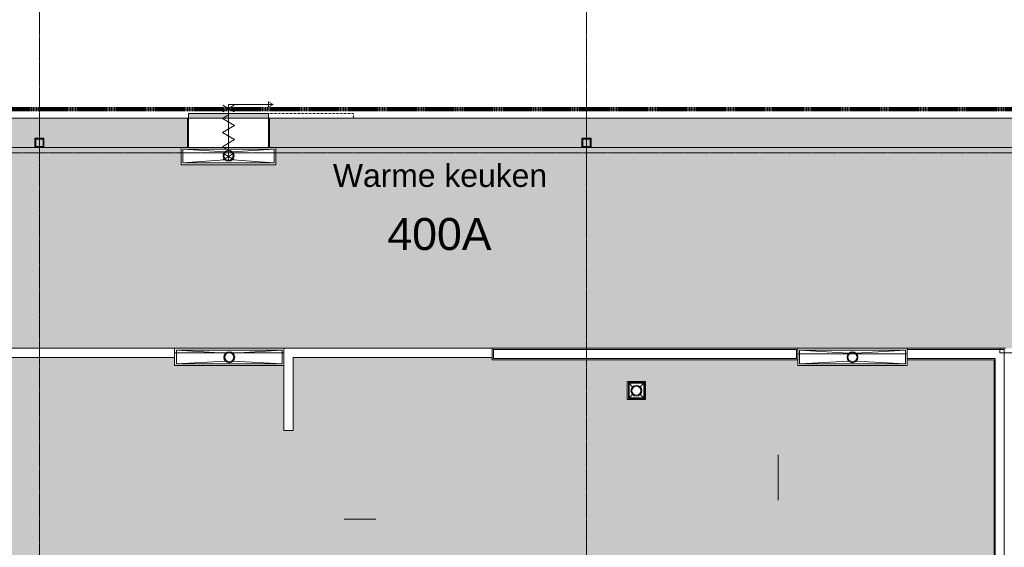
# Model space of a CAD drawing. Header units: millimetres. Extents: x 23089 to 106528, y 39021 to 113498.
# Tile 33 of 50: x 41134 to 51933, y 71806 to 77592. Entities that reach past the tile are written whole.
import ezdxf

# ---------------------------------------------------------------- set-up
doc = ezdxf.new("R2010")
doc.units = ezdxf.units.MM
for name, pattern in [('Afbreeklijn', [9, 5, -2, 0, -2]), ('ARC Dash', [4, 2, -2]), ('ARC Grid Line', [22.225, 12.7, -3.175, 3.175, -3.175])]:
    doc.linetypes.add(name, pattern=pattern)
for name, color, linetype, lineweight in [('A--A2__Ruwbouw', 8, 'Continuous', 9), ('A--AR9__AlgVoorz', 1, 'Continuous', 9), ('A--L$01A__Algemeen', 7, 'Continuous', 9), ('A--L$07A__Stramien', 1, 'Continuous', 13), ('A--L22__Binnenwanden', 2, 'Continuous', 9), ('A--L23__Vloeren', 3, 'Continuous', 9), ('A--L28__Hoofddraagconstructies', 3, 'Continuous', 9), ('A--L3__Afbouw', 2, 'Continuous', 9), ('A--L74__VasteSanitaireVoorz', 1, 'Continuous', 9), ('A--LD30__DetailPenMiddel', 3, 'Continuous', 9), ('A--LR9__AlgVoorz', 7, 'Continuous', 9), ('A--TR9__AlgVoorz', 1, 'Continuous', 13)]:
    doc.layers.add(name, color=color, linetype=linetype, lineweight=lineweight)
doc.styles.add('Arial', font='arial.ttf', dxfattribs={"height": 350})
doc.styles.add('Arial_1', font='arial.ttf', dxfattribs={"height": 250})

# ---------------------------------------------------------------- blocks, each defined once
blk = doc.blocks.new('28_11_ARC_stalen_kolom - SHS100x10-2062905-DO-Begane grond - Nieuwe vloeren')
at = {"layer": 'A--L28__Hoofddraagconstructies'}
h = blk.add_hatch(color=9, dxfattribs=at)
h.paths.add_polyline_path([(-40, -50), (50, -45), (50, 50), (-50, 50), (-50, -50)])
h.paths.add_polyline_path([(40, -40), (-40, -34), (-40, 40), (40, 40), (40, -37)])
for p, q in [((50, 50), (-50, 50)), ((-50, 50), (-50, -50)), ((-40, -40), (-40, 40)), ((-40, 40), (40, 40)), ((40, 40), (40, -40)), ((50, -50), (50, 50)), ((-50, -50), (50, -50)), ((40, -40), (-40, -40))]:
    blk.add_line(p, q, dxfattribs=at)
blk = doc.blocks.new('32_DO_WB_vo Schuifdeur - vo-2245505-DO-Begane grond - Nieuwe vloeren')
at = {"layer": 'A--L3__Afbouw'}
h = blk.add_hatch(color=9, dxfattribs=at)
h.paths.add_polyline_path([(560, -160), (570, -155), (570, 160), (560, 160), (560, -155)])
h.paths.add_polyline_path([(-320, -160), (-320, 160), (-330, 160), (-330, -160)])
blk.add_hatch(color=9, dxfattribs=at).paths.add_polyline_path([(332, 160), (560, 160), (560, 210), (-320, 210), (-320, 160), (-135, 160)])
at = {"layer": 'A--L$01A__Algemeen'}
for p, q in [((558, 340), (610, 310)), ((558, 280), (558, 340)), ((57, 303), (183, 229)), ((57, 229), (183, 303)), ((120, 310), (610, 310)), ((120, 210), (120, 310)), ((120, 303), (120, -297)), ((120, 303), (120, -297)), ((120, 303), (120, -297)), ((610, 310), (558, 280)), ((120, 197), (52, 158)), ((52, 158), (187, 80)), ((187, 80), (52, 3)), ((52, 3), (187, -75)), ((187, -75), (52, -153)), ((52, -153), (120, -192)), ((57, -297), (183, -224)), ((57, -224), (183, -297))]:
    blk.add_line(p, q, dxfattribs=at)
at = {"layer": 'A--L3__Afbouw'}
for p, q in [((-320, 160), (-330, 160)), ((-330, 160), (-330, -160)), ((560, 210), (-320, 210)), ((-320, 210), (-320, 160)), ((-320, 160), (560, 160)), ((-320, -160), (-320, 160)), ((560, 160), (560, 210)), ((570, 160), (560, 160)), ((560, 160), (560, -160)), ((570, -160), (570, 160)), ((-330, -160), (-320, -160)), ((560, -160), (570, -160))]:
    blk.add_line(p, q, dxfattribs=at)
at = {"layer": 'A--L3__Afbouw', "linetype": 'ARC Dash', "lineweight": 15}
for p, q in [((560, 160), (560, 210)), ((560, 210), (1490, 210)), ((1490, 160), (560, 160)), ((1490, 210), (1490, 160))]:
    blk.add_line(p, q, dxfattribs=at)
blk = doc.blocks.new('52_PF_FB_ARC_Gutter_Maatmerk - Maatwerk_ROOSTERTYPE_w_190-V67-DO-Begane grond - Nieuwe vloeren')
at = {"layer": 'A--L$01A__Algemeen'}
for p, q in [((-42, 45), (-580, 75)), ((-580, -75), (-580, 75)), ((-580, 75), (580, 75)), ((42, 45), (580, 75)), ((580, 75), (580, -75)), ((-580, -75), (-42, -40)), ((580, -75), (-580, -75)), ((580, -75), (42, -40))]:
    blk.add_line(p, q, dxfattribs=at)
for radius in [60, 50]:
    blk.add_circle((0, 3), radius, dxfattribs=at)
at = {"layer": 'A--L74__VasteSanitaireVoorz'}
for p, q in [((600, 95), (-600, 95)), ((580, 75), (-580, 75)), ((-580, 75), (-580, -75)), ((-580, 75), (580, 75)), ((-580, -75), (-580, 75)), ((580, -75), (580, 75)), ((580, 75), (580, -75)), ((600, 5), (600, 95)), ((-600, -95), (600, -95)), ((-580, -75), (580, -75)), ((580, -75), (-580, -75))]:
    blk.add_line(p, q, dxfattribs=at)
for radius, start, end in [(60, 0, 180), (60, 180, 360), (50, 0, 180), (50, 53.855, 180), (50, 180, 360), (50, 180, 300), (50, 315, 360), (50, 0, 30)]:
    blk.add_arc((0, 3), radius, start, end, dxfattribs=at)
blk = doc.blocks.new('52_PF_FB_ARC_Gutter_Maatmerk - Maatwerk_ROOSTERTYPE_w_190-V68-DO-Begane grond - Nieuwe vloeren')
at = {"layer": 'A--L$01A__Algemeen'}
for p, q in [((-42, 45), (-580, 75)), ((-580, -75), (-580, 75)), ((-580, 75), (580, 75)), ((42, 45), (580, 75)), ((580, 75), (580, -75)), ((-580, -75), (-42, -40)), ((580, -75), (-580, -75)), ((580, -75), (42, -40))]:
    blk.add_line(p, q, dxfattribs=at)
for radius in [60, 50]:
    blk.add_circle((0, 3), radius, dxfattribs=at)
at = {"layer": 'A--L74__VasteSanitaireVoorz'}
for p, q in [((600, 95), (-600, 95)), ((-600, 95), (-600, 30)), ((580, 75), (-580, 75)), ((-580, 75), (-580, -75)), ((-580, 75), (580, 75)), ((-580, -75), (-580, 75)), ((580, -75), (580, 75)), ((580, 75), (580, -75)), ((600, 17), (600, 95)), ((-600, -95), (600, -95)), ((-580, -75), (580, -75)), ((580, -75), (-580, -75)), ((600, -95), (600, -85))]:
    blk.add_line(p, q, dxfattribs=at)
for radius, start, end in [(60, 0, 180), (60, 180, 360), (50, 0, 180), (50, 45, 180), (50, 180, 360), (50, 180, 300), (50, 315, 360), (50, 0, 30)]:
    blk.add_arc((0, 3), radius, start, end, dxfattribs=at)
blk = doc.blocks.new('52_PF_FB_ARC_Drain Square1 - 200x200_hygienicpro rooster-V72-DO-Begane grond - Nieuwe vloeren')
at = {"layer": 'A--L$01A__Algemeen'}
for p, q in [((-42, 45), (-87, 87)), ((-87, -87), (-87, 87)), ((-87, 87), (87, 87)), ((42, 45), (87, 87)), ((87, 87), (87, -87)), ((-87, -87), (-42, -40)), ((87, -87), (-87, -87)), ((87, -87), (42, -40))]:
    blk.add_line(p, q, dxfattribs=at)
for radius in [60, 50]:
    blk.add_circle((0, 3), radius, dxfattribs=at)
at = {"layer": 'A--L74__VasteSanitaireVoorz'}
for p, q in [((100, 100), (-100, 100)), ((-100, 100), (-100, -100)), ((80, 80), (-80, 80)), ((-80, 80), (-80, -80)), ((-80, 80), (80, 80)), ((-80, -80), (-80, 80)), ((80, -80), (80, 80)), ((80, 80), (80, -80)), ((100, -100), (100, 100)), ((-100, -100), (100, -100)), ((-80, -80), (80, -80)), ((80, -80), (-80, -80))]:
    blk.add_line(p, q, dxfattribs=at)
for radius, start, end in [(60, 0, 180), (60, 180, 360), (50, 0, 180), (50, 90, 180), (50, 180, 360), (50, 180, 270), (50, 15, 75), (50, 300, 360)]:
    blk.add_arc((0, 3), radius, start, end, dxfattribs=at)
blk = doc.blocks.new('52_PF_FB_ARC_Gutter1 - 1000x150_plaatrooster-V74-DO-Begane grond - Nieuwe vloeren')
at = {"layer": 'A--L$01A__Algemeen'}
for p, q in [((-42, 45), (-500, 75)), ((-500, -75), (-500, 75)), ((-500, 75), (500, 75)), ((42, 45), (500, 75)), ((500, 75), (500, -75)), ((-500, -75), (-42, -40)), ((500, -75), (-500, -75)), ((500, -75), (42, -40))]:
    blk.add_line(p, q, dxfattribs=at)
for radius in [60, 50]:
    blk.add_circle((0, 3), radius, dxfattribs=at)
at = {"layer": 'A--L74__VasteSanitaireVoorz'}
for p, q in [((-520, 95), (-520, -95)), ((500, 75), (-500, 75)), ((-500, 75), (-500, -75)), ((-500, 75), (500, 75)), ((-500, -75), (-500, 75)), ((440, 95), (-440, 95)), ((500, -75), (500, 75)), ((500, 75), (500, -75)), ((520, -95), (520, 95)), ((-520, -95), (520, -95)), ((-500, -75), (500, -75)), ((500, -75), (-500, -75))]:
    blk.add_line(p, q, dxfattribs=at)
for radius, start, end in [(60, 0, 180), (60, 180, 360), (50, 0, 180), (50, 45, 180), (50, 180, 360), (50, 180, 240), (50, 244.7451, 360), (50, 0, 30)]:
    blk.add_arc((0, 3), radius, start, end, dxfattribs=at)

msp = doc.modelspace()

# ---------------------------------------------------------------- hatches: boundary and pattern name
at = {"layer": 'A--A2__Ruwbouw'}
h = msp.add_hatch(color=9, dxfattribs=at)
h.paths.add_polyline_path([(43874.9, 76191.4), (47300.9, 76193.2), (47300.9, 76291.4), (47400.9, 76291.4), (47400.9, 76191.4), (53300.9, 76196.3), (53300.9, 76291.4), (53400.9, 76291.4), (53400.9, 76191.4), (57516.9, 76196.4), (57516.9, 76511.4), (54741.9, 76511.4), (54741.9, 76196.4), (53641.9, 76196.4), (53641.9, 76511.4), (43874.9, 76511.4), (43874.9, 76351.4)])
h.paths.add_polyline_path([(41400.9, 76191.4), (42974.9, 76191.4), (42974.9, 76511.4), (38834.4, 76511.4), (38834.4, 76191.4), (41300.9, 76191.4), (41300.9, 76291.4), (41400.9, 76291.4), (41400.9, 76201.4)])
h.paths.add_polyline_path([(30944.9, 76191.4), (35300.9, 76191.4), (35300.9, 76291.4), (35400.9, 76291.4), (35400.9, 76191.4), (37934.4, 76191.4), (37934.4, 76511.4), (30944.9, 76511.4), (30944.9, 76351.4)])
h.paths.add_polyline_path([(58581.1, 76191.4), (59315.9, 76191.4), (59315.9, 76291.4), (59415.9, 76291.4), (59415.9, 76191.4), (59506.9, 76191.4), (59506.9, 76511.4), (58416.9, 76511.4), (58416.9, 76191.4)])
h.paths.add_polyline_path([(29385.9, 76191.4), (30044.9, 76191.4), (30044.9, 76511.4), (29285.9, 76511.4), (29285.9, 76291.4), (29385.9, 76291.4), (29385.9, 76201.4)])
h.paths.add_polyline_path([(41310.9, 76201.4), (41390.9, 76201.4), (41390.9, 76281.4), (41310.9, 76281.4)])
h.paths.add_polyline_path([(53310.9, 76201.4), (53390.9, 76204.5), (53390.9, 76281.4), (53310.9, 76281.4), (53310.9, 76207.1)])
h.paths.add_polyline_path([(35310.9, 76201.4), (35390.9, 76201.4), (35390.9, 76281.4), (35310.9, 76281.4)])
h.paths.add_polyline_path([(59405.9, 76201.4), (59405.9, 76281.4), (59325.9, 76281.4), (59325.9, 76201.4)])
h.paths.add_polyline_path([(29375.9, 76201.4), (29375.9, 76281.4), (29295.9, 76281.4), (29295.9, 76201.4)])
h.paths.add_polyline_path([(47310.9, 76201.4), (47390.9, 76201.4), (47390.9, 76281.4), (47310.9, 76281.4)])
at = {"layer": 'A--AR9__AlgVoorz'}
h = msp.add_hatch(color=201, dxfattribs=at)
h.paths.add_polyline_path([(50311.1, 73925.9), (50309.1, 73933.9), (50283.3, 73948.5), (50252.3, 73948.5), (50224.5, 73931.9), (50225.4, 73925.9), (50310.2, 73925.9)])
h.paths.add_polyline_path([(55542.3, 74595.1), (55535.3, 74505.1), (55497.3, 74505.1), (55497.3, 74595.1), (55535.3, 74595.1)])
h.paths.add_polyline_path([(55402.5, 75424.4), (55392.1, 75385.8), (55377.3, 75405.1), (55401.7, 75423.9)])
h.paths.add_polyline_path([(55590.8, 75370.2), (55535.3, 75370.2), (55535.3, 74610.1), (55487.3, 74595.1), (55487.3, 74575.1), (55457.3, 74575.1), (55457.3, 75370.5), (55397.3, 75376.8), (55410.2, 75386.2), (55417, 75390.5), (55414.6, 75395), (55410.2, 75395), (55397.5, 75386.4), (55404.2, 75421.4), (55417, 75415.2), (55416.6, 75421.1), (55402.5, 75426.3), (55402.5, 75439.8), (55457.3, 75439.8), (55459.3, 75515.1), (55487.3, 75515.1), (55487.3, 75495.1), (55535.3, 75480.1), (55535.3, 75439.8), (55595.3, 75433.4), (55591, 75370.5)])
h.paths.add_polyline_path([(55542.3, 75495.1), (55497.3, 75495.1), (55497.3, 75585.1), (55542.3, 75585.1), (55542.3, 75500.1)])
h.paths.add_polyline_path([(46317.7, 73988.4), (46317.7, 73975.9), (46330.2, 73975.9)])
h.paths.add_polyline_path([(55549.4, 73925.9), (55551.3, 73988.4), (55597.3, 73988.4), (55597.3, 74028.1), (55547.3, 74032.1), (55551.3, 74595.1), (55597.3, 74595.1), (55590.1, 75005.1), (55576, 75005.1), (55582.8, 75368.3), (55596.1, 75376.8), (55597.3, 75440.7), (55595.3, 75495.1), (55547.3, 75500.1), (55551.3, 76151.7), (55597.3, 76151.7), (55597.3, 76191.4), (54711.9, 76191.4), (54711.9, 76001.4), (53671.9, 76001.4), (53671.9, 76191.4), (43944.9, 76191.4), (43944.9, 76001.4), (42904.9, 76001.4), (42904.9, 76191.4), (39453.7, 76191.4), (39453.7, 75238.6), (39403.7, 75238.6), (39403.7, 73988.4), (54449.4, 73988.4), (54449.4, 73925.9), (54459.4, 73930.7), (54459.4, 73988.4), (54454.7, 74003.4), (54499.4, 74003.4), (54499.4, 73925.9), (55499.4, 73925.9), (55499.4, 74003.4), (55549.4, 74003.4), (55539.4, 73975.9), (55539.4, 73925.9)])
h.paths.add_polyline_path([(52521.5, 73938.4), (52575.3, 73942.6), (52545.3, 73950.6), (52510.2, 73938.4), (52520.3, 73938.4)])
h.paths.add_polyline_path([(43403.7, 73938.4), (43463, 73942.6), (43433, 73950.6), (43397.6, 73938.4), (43403, 73938.4)])
h.paths.add_polyline_path([(51940.5, 73975.9), (51945.3, 73979), (51945.3, 73988.4), (51932.8, 73975.9)])
h.paths.add_polyline_path([(49667.8, 73975.9), (49667.8, 73988.4), (49655.3, 73975.9)])
h.paths.add_polyline_path([(53145.3, 73975.9), (53155.5, 73978.2), (53145.3, 73978.2)])
h.paths.add_polyline_path([(54191.9, 76039.3), (54227.3, 76051.4), (54243.9, 76069.3), (54251.9, 76099.3), (54243.9, 76129.3), (54221.9, 76151.3), (54191.9, 76159.3), (54156.6, 76147.2), (54139.9, 76129.3), (54131.9, 76099.3), (54144.7, 76063.2), (54161.9, 76047.3), (54176.4, 76041.3)])
h.paths.add_polyline_path([(43424.9, 76039.3), (43460.3, 76051.4), (43476.9, 76069.3), (43484.9, 76099.3), (43476.9, 76129.3), (43454.9, 76151.3), (43424.9, 76159.3), (43389.6, 76147.2), (43372.9, 76129.3), (43364.9, 76099.3), (43372.9, 76069.3), (43394.9, 76047.3), (43409.4, 76041.3)])
h.paths.add_polyline_path([(43437.8, 76051), (43394.9, 76061), (43381.6, 76074.3), (43374.9, 76099.3), (43399.9, 76138.9), (43424.9, 76149.3), (43468.2, 76124.3), (43474.9, 76099.3), (43454.9, 76060.9), (43440.4, 76052.5)])
h.paths.add_polyline_path([(54204.8, 76051), (54161.9, 76061), (54144.7, 76089.1), (54144.7, 76105.9), (54166.9, 76138.9), (54191.9, 76149.3), (54235.2, 76124.3), (54241.9, 76099.3), (54221.9, 76060.9), (54207.4, 76052.5)])
h = msp.add_hatch(color=201, dxfattribs=at)
h.paths.add_polyline_path([(50262.7, 66103.4), (50272.4, 66103.4), (50280.3, 66133.1), (50272.3, 66163.1), (50250.3, 66185.1), (50220.3, 66193.1), (50185, 66180.9), (50168.3, 66163.1), (50160.3, 66133.1), (50170.3, 66103.4), (50177, 66108.1), (50175.2, 66144.8), (50195.3, 66176.4), (50250.3, 66171.4), (50263.6, 66158.1), (50270.3, 66133.1), (50258, 66103.4)])
h.paths.add_polyline_path([(49667.8, 73863.4), (49667.5, 73875.9), (49655.3, 73875.9), (49667.4, 73863.8)])
h.paths.add_polyline_path([(40696.3, 66140.9), (40769.3, 66140.9), (40769.3, 66230.9), (41969.3, 66230.9), (41976.2, 66165.9), (49620.3, 66165.9), (49621.1, 66230.9), (50820.3, 66230.9), (50820.7, 66165.9), (51820.3, 66165.9), (51820.3, 73863.4), (50867.8, 73863.4), (50867, 73798.4), (49667.8, 73798.4), (49667.4, 73863.4), (46317.7, 73863.4), (46330.2, 73875.9), (46317.7, 73875.9), (46317.7, 73888.4), (44133, 73888.4), (44133, 73088.4), (44033, 73088.4), (44033, 73798.4), (42833, 73798.4), (42827.5, 73888.4), (39453.7, 73888.4), (39453.7, 73088.4), (39403.7, 73088.4), (39403.7, 66990.9), (39453.7, 66990.9), (39453.7, 66140.9), (40693.5, 66140.9)])
h.paths.add_polyline_path([(51820.3, 66153.4), (51832.8, 66153.4), (51820.3, 66165.9)])
h.paths.add_polyline_path([(46439.2, 67050.4), (46329.4, 67050.4), (46329.4, 67250.4), (46529.4, 67250.4), (46529.4, 67050.4)])
h.paths.add_polyline_path([(47880.6, 67050.4), (47880.6, 67250.4), (48080.6, 67250.4), (48073.7, 67050.4)])
h.paths.add_polyline_path([(46429.4, 67087.6), (46462, 67097.6), (46481.4, 67117.6), (46489.4, 67147.6), (46481.4, 67177.6), (46454.4, 67201.6), (46422.7, 67206.7), (46394.6, 67195.8), (46377.5, 67177.6), (46369.4, 67147.6), (46381.1, 67112.8), (46403, 67094.1), (46426.8, 67087.9)])
h.paths.add_polyline_path([(47980.6, 67087.6), (48013.2, 67097.6), (48032.6, 67117.6), (48039.7, 67154.7), (48032.6, 67177.6), (48005.6, 67201.6), (47973.9, 67206.7), (47945.8, 67195.8), (47928.7, 67177.6), (47920.6, 67147.6), (47932.3, 67112.8), (47950.6, 67095.6), (47978, 67087.9)])
h.paths.add_polyline_path([(46429.4, 67097.6), (46414.7, 67101), (46379.4, 67147.6), (46416.5, 67195.8), (46439.2, 67194.9), (46462.1, 67183.1), (46472.7, 67172.6), (46479.4, 67147.6), (46454.4, 67104.3), (46439.2, 67100.2)])
h.paths.add_polyline_path([(47980.6, 67097.6), (47967.7, 67099.3), (47930.6, 67147.6), (47967.7, 67195.8), (47980.6, 67197.6), (48013.3, 67183.1), (48023.9, 67172.6), (48030.6, 67147.6), (48005.6, 67104.3)])
h.paths.add_polyline_path([(43477.8, 68388.4), (43277.8, 68388.4), (43277.8, 71688.4), (43477.8, 71688.4), (43477.8, 68817)])
h.paths.add_polyline_path([(47903.9, 68470.4), (47703.9, 68470.4), (47703.9, 71670.4), (47903.9, 71670.4), (47903.9, 69357.4)])
h.paths.add_polyline_path([(42421.8, 68538.4), (42081.8, 68538.4), (42081.8, 71538.4), (42421.8, 71538.4), (42421.8, 68558.4)])
h.paths.add_polyline_path([(44333.8, 68838.4), (44333.8, 71238.4), (44673.8, 71238.4), (44673.8, 68838.4)])
h.paths.add_polyline_path([(42248.9, 68978.4), (42283.7, 68990.1), (42300.9, 69008.4), (42308.9, 69038.4), (42296.8, 69073.8), (42278.9, 69090.4), (42248.9, 69098.4), (42213.5, 69086.3), (42196.9, 69068.4), (42188.9, 69038.4), (42200.6, 69003.7), (42218.9, 68986.5), (42236.2, 68980.1)])
h.paths.add_polyline_path([(42236, 68990.1), (42212.1, 69008.4), (42200.6, 69051.4), (42218.9, 69075.2), (42264.4, 69085.2), (42291.3, 69061.6), (42298.9, 69038.4), (42290.5, 69016.7), (42264.4, 68993.9), (42236.2, 68990.2)])
h.paths.add_polyline_path([(46329.4, 68994.4), (46319.9, 68994.4), (46319.9, 69434.4), (46959.9, 69434.4), (46959.9, 68994.4), (46529.4, 68994.4)])
h.paths.add_polyline_path([(46639.9, 69157.3), (46675.2, 69169.4), (46691.9, 69187.3), (46699.9, 69217.3), (46687.7, 69252.7), (46669.9, 69269.3), (46639.9, 69277.3), (46604.5, 69265.2), (46587.9, 69247.3), (46579.9, 69217.3), (46591.6, 69182.5), (46609.9, 69165.3), (46624.4, 69159.3)])
h.paths.add_polyline_path([(46639.9, 69167.3), (46609.9, 69180.5), (46592.3, 69207.1), (46609.9, 69255.7), (46627, 69265.6), (46675.2, 69252.7), (46689.9, 69217.3), (46669.9, 69179.7), (46640.4, 69167.5)])
h.paths.add_polyline_path([(42248.9, 69978.4), (42283.7, 69990.1), (42300.9, 70008.4), (42308.9, 70038.4), (42297.2, 70073.2), (42278.9, 70090.4), (42248.9, 70098.4), (42213.5, 70086.3), (42196.9, 70068.4), (42188.9, 70038.4), (42200.6, 70003.7), (42218.9, 69986.5), (42236.2, 69980.1)])
h.paths.add_polyline_path([(42236, 69990.1), (42212.1, 70008.4), (42200.6, 70051.4), (42218.9, 70075.2), (42264.4, 70085.2), (42291.3, 70061.6), (42298.9, 70038.4), (42291.3, 70017.9), (42264.4, 69993.9), (42236.2, 69990.2)])
h.paths.add_polyline_path([(46439.2, 70422), (46319.9, 70422), (46319.9, 70862), (46959.9, 70862), (46959.9, 70422), (46906.2, 70422)])
h.paths.add_polyline_path([(46639.9, 70584.8), (46675.2, 70597), (46691.9, 70614.8), (46699.9, 70644.8), (46687.7, 70680.2), (46669.9, 70696.8), (46639.9, 70704.8), (46604.5, 70692.7), (46587.9, 70674.8), (46579.9, 70644.8), (46591.6, 70610), (46609.9, 70592.9), (46624.4, 70586.9)])
h.paths.add_polyline_path([(46639.9, 70594.8), (46609.9, 70608), (46592.3, 70634.6), (46609.9, 70683.3), (46627, 70693.1), (46675.2, 70680.2), (46689.9, 70644.8), (46669.9, 70607.2), (46640.4, 70595)])
h.paths.add_polyline_path([(48850.9, 70640.1), (48447.9, 70640.1), (48447.9, 71080.1), (49087.9, 71080.1), (49087.9, 70640.1)])
h.paths.add_polyline_path([(48767.9, 70803), (48803.2, 70815.1), (48819.9, 70833), (48827.9, 70863), (48815.7, 70898.3), (48797.9, 70915), (48767.9, 70923), (48732.5, 70910.8), (48715.9, 70893), (48708, 70862), (48719.6, 70828.2), (48737.9, 70811), (48752.4, 70805)])
h.paths.add_polyline_path([(48767.9, 70813), (48737.9, 70826.2), (48719.8, 70850.7), (48737.9, 70901.4), (48755, 70911.3), (48803.2, 70898.3), (48817.5, 70862), (48797.9, 70825.4), (48768.4, 70813.2)])
h.paths.add_polyline_path([(42248.9, 70978.4), (42283.7, 70990.1), (42300.9, 71008.4), (42308.9, 71038.4), (42297.2, 71073.2), (42278.9, 71090.4), (42248.9, 71098.4), (42213.5, 71086.3), (42196.9, 71068.4), (42188.9, 71038.4), (42200.6, 71003.7), (42218.9, 70986.5), (42236.2, 70980.1)])
h.paths.add_polyline_path([(42236, 70990.1), (42212.1, 71008.4), (42200.6, 71051.4), (42218.9, 71075.2), (42264.4, 71085.2), (42291.3, 71061.6), (42298.9, 71038.4), (42291.3, 71017.9), (42264.4, 70993.9), (42236.2, 70990.2)])
h.paths.add_polyline_path([(47840.2, 73425.9), (47798.3, 73425.9), (47798.3, 73625.9), (47998.3, 73625.9), (47998.3, 73425.9)])
h.paths.add_polyline_path([(47898.3, 73463.1), (47931.3, 73473.4), (47950.2, 73493.1), (47958.3, 73523.1), (47950.2, 73553.1), (47923.3, 73577.1), (47891.6, 73582.2), (47863.5, 73571.4), (47846.3, 73553.1), (47838.3, 73523.1), (47850, 73488.3), (47868.3, 73471.1), (47895.7, 73463.4)])
h.paths.add_polyline_path([(47898.3, 73473.1), (47885.3, 73474.8), (47848.3, 73523.1), (47885.3, 73571.4), (47898.3, 73573.1), (47931, 73558.7), (47941.6, 73548.1), (47948.3, 73523.1), (47922.6, 73479.6)])
h.paths.add_polyline_path([(43433, 73830.6), (43468.3, 73842.7), (43484.9, 73860.6), (43493, 73890.6), (43484.9, 73920.6), (43463, 73938.4), (43389.7, 73931.9), (43375, 73906.1), (43375, 73875.1), (43390.5, 73848.2), (43417.4, 73832.6)])
h.paths.add_polyline_path([(50267.8, 73830.6), (50303.2, 73842.7), (50319.8, 73860.6), (50327.8, 73890.6), (50315.7, 73925.9), (50300.8, 73925.9), (50311.1, 73915.6), (50316.2, 73886.6), (50292.8, 73850.9), (50267.8, 73840.6), (50224.5, 73865.6), (50217.8, 73890.6), (50224.5, 73925.9), (50215.8, 73920.6), (50207.8, 73890.6), (50215.8, 73860.6), (50237.8, 73838.6), (50252.3, 73832.6)])
h.paths.add_polyline_path([(43433, 73840.6), (43389.7, 73865.6), (43383, 73890.6), (43408, 73933.9), (43463, 73928.9), (43476.3, 73915.6), (43483, 73890.6), (43458, 73850.9), (43448.5, 73847)])
h.paths.add_polyline_path([(51832.8, 73863.4), (51832.8, 73875.9), (51820.3, 73863.4)])

# ---------------------------------------------------------------- linework, layer by layer
at = {"layer": 'A--L$07A__Stramien', "linetype": 'ARC Grid Line'}
for p, q in [((41350.9, 95686.5), (41350.9, 39742)), ((47350.9, 95686.5), (47350.9, 39742)), ((69356.6, 76131.4), (24200.6, 76131.4))]:
    msp.add_line(p, q, dxfattribs=at)
at = {"layer": 'A--L22__Binnenwanden', "lineweight": 15}
for p, q in [((42974.9, 76511.4), (39165.9, 76511.4)), ((42974.9, 76191.4), (42974.9, 76511.4)), ((53641.9, 76511.4), (43874.9, 76511.4)), ((43874.9, 76511.4), (43874.9, 76191.4)), ((38834.4, 76191.4), (41300.9, 76191.4)), ((41400.9, 76191.4), (42974.9, 76191.4)), ((43874.9, 76191.4), (47300.9, 76191.4)), ((47400.9, 76191.4), (53300.9, 76191.4)), ((49667.8, 73988.4), (46317.7, 73988.4)), ((46317.7, 73988.4), (46317.7, 73863.4)), ((46330.2, 73975.9), (46330.2, 73875.9)), ((49655.3, 73975.9), (46330.2, 73975.9)), ((49655.3, 73875.9), (49655.3, 73975.9)), ((49667.8, 73863.4), (49667.8, 73988.4)), ((51945.3, 73988.4), (50867.8, 73988.4)), ((50867.8, 73988.4), (50867.8, 73863.4)), ((51932.8, 73975.9), (50867.8, 73975.9)), ((51932.8, 66053.4), (51932.8, 73975.9)), ((46317.7, 73863.4), (49667.8, 73863.4)), ((49655.3, 73875.9), (46330.2, 73875.9)), ((51832.8, 73875.9), (50867.8, 73875.9)), ((50867.8, 73863.4), (51820.3, 73863.4)), ((51820.3, 73863.4), (51820.3, 66165.9)), ((51832.8, 66153.4), (51832.8, 73875.9))]:
    msp.add_line(p, q, dxfattribs=at)
at = {"layer": 'A--L22__Binnenwanden'}
for p, q in [((43864.9, 76191.4), (42984.9, 76191.4)), ((39353.7, 73988.4), (42833, 73988.4)), ((42833, 73888.4), (42833, 73988.4)), ((44033, 73988.4), (46317.7, 73988.4)), ((44033, 73088.4), (44033, 73988.4)), ((42833, 73888.4), (39453.7, 73888.4)), ((46317.7, 73888.4), (44133, 73888.4)), ((44133, 73888.4), (44133, 73088.4)), ((44033, 73088.4), (44133, 73088.4))]:
    msp.add_line(p, q, dxfattribs=at)
at = {"layer": 'A--L23__Vloeren'}
for p, q in [((42904.9, 76001.4), (42904.9, 76191.4)), ((43944.9, 76191.4), (43944.9, 76001.4)), ((43944.9, 76001.4), (42904.9, 76001.4)), ((42833, 73988.4), (44033, 73988.4)), ((49667.8, 73988.4), (50867.8, 73988.4)), ((42833, 73798.4), (42833, 73888.4)), ((49667.8, 73798.4), (49667.8, 73863.4)), ((50867.8, 73863.4), (50867.8, 73798.4)), ((44033, 73798.4), (42833, 73798.4)), ((50867.8, 73798.4), (49667.8, 73798.4)), ((47798.3, 73425.9), (47798.3, 73625.9)), ((47798.3, 73625.9), (47998.3, 73625.9)), ((47998.3, 73625.9), (47998.3, 73425.9)), ((47998.3, 73425.9), (47798.3, 73425.9)), ((49450.9, 72321.4), (49450.9, 72821.4)), ((45040.4, 72113.4), (44692.9, 72113.4))]:
    msp.add_line(p, q, dxfattribs=at)
at = {"layer": 'A--LD30__DetailPenMiddel', "linetype": 'Afbreeklijn', "lineweight": 100}
msp.add_line((39265.9, 76611.4), (59606.9, 76611.4), dxfattribs=at)
at = {"layer": 'A--LD30__DetailPenMiddel'}
for p, q in [((42833, 73938.4), (44033, 73938.4)), ((49667.8, 73925.9), (50867.8, 73925.9))]:
    msp.add_line(p, q, dxfattribs=at)
at = {"layer": 'A--LR9__AlgVoorz', "flags": 128}
for points in [[(59446.9, 76511.4), (59446.9, 79246.3), (59244.3, 79424.9), (57835.5, 80666.9), (59496.9, 82588.4), (59496.9, 89821.6), (57710.8, 87798.5), (57537.6, 87602.2), (57276.1, 87585.6), (39165.9, 86431.7), (39165.9, 76511.4)], [(55547.3, 76191.4), (39453.7, 76191.4), (39453.7, 75238.6), (39403.7, 75238.6), (39403.7, 73988.4), (42833, 73988.4), (42833, 73938.4), (44031.4, 73938.4), (44033, 73938.4), (44033, 73988.4), (44083, 73988.4), (46317.7, 73988.4), (49667.8, 73988.4), (49667.8, 73925.9), (50867.8, 73925.9), (50867.8, 73988.4), (51882.8, 73988.4), (51882.8, 73938.4), (52035.8, 73938.4), (52936.9, 73938.4), (53145.3, 73988.4), (54336.9, 73988.4), (55547.3, 73988.4)]]:
    msp.add_lwpolyline(points, close=True, dxfattribs=at)
msp.add_lwpolyline([(40769.3, 66090.9), (41969.3, 66090.9), (41969.3, 66165.9), (49620.3, 66165.9), (49620.3, 66103.4), (50820.3, 66103.4), (50820.3, 66165.9), (51820.3, 66165.9), (51820.3, 73800.7), (51820.3, 73863.4), (50867.8, 73863.4), (50867.8, 73925.9), (49667.8, 73925.9), (49667.8, 73863.4), (46317.7, 73863.4), (46317.7, 73888.4), (44133, 73888.4), (44133, 73088.4), (44033, 73088.4), (44033, 73938.4), (42833, 73938.4), (42833, 73888.4), (39453.7, 73888.4)], dxfattribs=at)

# ---------------------------------------------------------------- block references
at = {"layer": 'A--L28__Hoofddraagconstructies'}
for p in [(41350.9, 76241.4), (47350.9, 76241.4)]:
    msp.add_blockref('28_11_ARC_stalen_kolom - SHS100x10-2062905-DO-Begane grond - Nieuwe vloeren', p, dxfattribs=at)
at = {"layer": 'A--L3__Afbouw'}
msp.add_blockref('32_DO_WB_vo Schuifdeur - vo-2245505-DO-Begane grond - Nieuwe vloeren', (43304.9, 76351.4), dxfattribs=at)
at = {"layer": 'A--L74__VasteSanitaireVoorz'}
msp.add_blockref('52_PF_FB_ARC_Gutter1 - 1000x150_plaatrooster-V74-DO-Begane grond - Nieuwe vloeren', (43424.9, 76096.4), dxfattribs=at)
at = {"layer": 'A--L74__VasteSanitaireVoorz', "rotation": 180}
for name, p in [('52_PF_FB_ARC_Gutter_Maatmerk - Maatwerk_ROOSTERTYPE_w_190-V67-DO-Begane grond - Nieuwe vloeren', (43433, 73893.4)), ('52_PF_FB_ARC_Gutter_Maatmerk - Maatwerk_ROOSTERTYPE_w_190-V68-DO-Begane grond - Nieuwe vloeren', (50267.8, 73893.4)), ('52_PF_FB_ARC_Drain Square1 - 200x200_hygienicpro rooster-V72-DO-Begane grond - Nieuwe vloeren', (47898.3, 73525.9))]:
    msp.add_blockref(name, p, dxfattribs=at)

# ---------------------------------------------------------------- texts
at = {"layer": 'A--TR9__AlgVoorz', "attachment_point": 1}
for s, insert, char_height, width, style in [('Warme keuken', (44569.7, 76008.1), 250, 2854.007, 'Arial_1'), ('400A', (45167.2, 75416.4), 350, 1410.97, 'Arial')]:
    msp.add_mtext(s, dxfattribs=dict(at, insert=insert, char_height=char_height, width=width, style=style))

doc.saveas('drawing.dxf')
